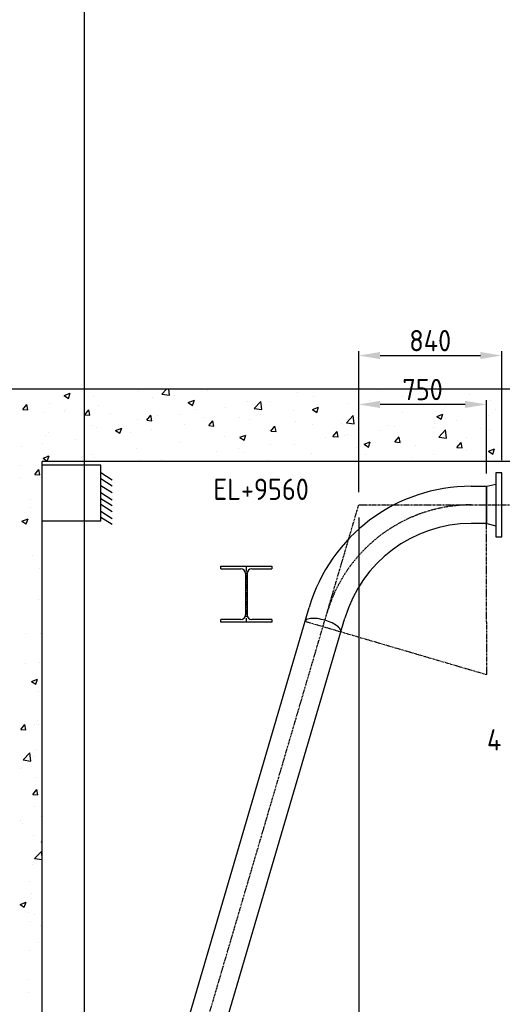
# Model space of a CAD drawing. Header units: metres. Extents: x -82085 to 58758, y -66901 to 95305.
# Tile 47 of 135: x 30825 to 33661, y -33166 to -27384. Entities that reach past the tile are written whole.
import ezdxf
from ezdxf.enums import TextEntityAlignment as Align

# ---------------------------------------------------------------- set-up
doc = ezdxf.new("R2010")
doc.units = ezdxf.units.M
doc.header["$MEASUREMENT"] = 0
doc.header["$PDSIZE"] = -1
doc.linetypes.add('CENTER', pattern=[50.8, 31.75, -6.35, 6.35, -6.35])
doc.linetypes.add('CENTER-LN', pattern=[19, 10, -3, 3, -3])
doc.layers.get('0').update_dxf_attribs({"linetype": 'CONTINUOUS'})
doc.layers.get('DEFPOINTS').update_dxf_attribs({"linetype": 'CONTINUOUS'})
for name, color, linetype in [('1', 1, 'CENTER'), ('3', 3, 'CONTINUOUS'), ('ARCERING', 10, 'CONTINUOUS'), ('CL', 1, 'CENTER-LN'), ('DIM', 10, 'CONTINUOUS'), ('GEBOUW', 7, 'CONTINUOUS')]:
    doc.layers.add(name, color=color, linetype=linetype)
doc.styles.add('ROMANS', font='iso.shx')
doc.styles.get("Standard").update_dxf_attribs({"font": 'iso.shx'})
doc.dimstyles.get("Standard").update_dxf_attribs({"dimtxt": 0.18, "dimasz": 0.18, "dimexe": 0.18, "dimexo": 0.0625, "dimgap": 0.09, "dimtad": 0, "dimtih": 1, "dimtoh": 1, "dimdec": 4, "dimzin": 0, "dimdsep": 46, "dimtxsty": 'Standard', "dimcen": 0.09, "dimadec": 0, "dimazin": 0, "dimtfac": 1, "dimtdec": 4, "dimtofl": 0, "dimtmove": 0, "dimatfit": 3, "dimfxl": 1, "dimtolj": 1, "dimtzin": 0, "dimarcsym": 0})
picture_1 = doc.add_image_def('image1.tif', size_in_pixel=(3464, 3760))

# ---------------------------------------------------------------- blocks, each defined once
blk = doc.blocks.new('HE340A')
at = {"layer": '1'}
blk.add_line((0, 0), (0, -330), dxfattribs=at)
at = {"layer": '3'}
for p, q in [((-150, 0), (150, 0)), ((-150, -16.5), (-150, 0)), ((150, 0), (150, -16.5)), ((-150, -16.5), (-31.75, -16.5)), ((-4.75, -43.5), (-4.75, -286.5)), ((4.75, -43.5), (4.75, -286.5)), ((31.75, -16.5), (150, -16.5)), ((-31.75, -313.5), (-150, -313.5)), ((-150, -330), (-150, -313.5)), ((150, -330), (-150, -330)), ((150, -313.5), (31.75, -313.5)), ((150, -313.5), (150, -330))]:
    blk.add_line(p, q, dxfattribs=at)
for centre, start, end in [((-31.75, -43.5), 0, 90), ((31.75, -43.5), 90, 180), ((-31.75, -286.5), 270, 0), ((31.75, -286.5), 180, 270)]:
    blk.add_arc(centre, 27, start, end, dxfattribs=at)
blk = doc.blocks.new('*D503')
at = {"layer": 'DEFPOINTS', "color": 0, "transparency": 16777216}
for p in [(33657.7, -29356.4), (33657.7, -30045.8, -3239), (32817.5, -30233.3, -3239)]:
    blk.add_point(p, dxfattribs=at)
at = {"layer": 'DIM', "color": 0, "lineweight": -2, "transparency": 16777216}
for p, q in [((32817.5, -30158.3), (32817.5, -29331.4)), ((32942.5, -29356.4), (33532.7, -29356.4)), ((33657.7, -29970.8), (33657.7, -29331.4))]:
    blk.add_line(p, q, dxfattribs=at)
at = {"layer": 'DIM', "color": 0, "transparency": 16777216}
for points in [[(32942.5, -29335.6), (32942.5, -29377.3), (32817.5, -29356.4)], [(33532.7, -29335.6), (33532.7, -29377.3), (33657.7, -29356.4)]]:
    blk.add_solid(points, dxfattribs=at)
at = {"layer": 'DIM', "color": 0, "transparency": 16777216, "insert": (33237.6, -29268.9), "char_height": 125, "attachment_point": 5}
blk.add_mtext('\\A1;840', dxfattribs=at)
blk = doc.blocks.new('*D504')
at = {"layer": 'DEFPOINTS', "color": 0, "transparency": 16777216}
for p in [(32817.5, -29643.5), (33567.7, -30123.7, -3239), (32817.5, -30233.3, -3239)]:
    blk.add_point(p, dxfattribs=at)
at = {"layer": 'DIM', "color": 0, "lineweight": -2, "transparency": 16777216}
for p, q in [((32817.5, -30158.3), (32817.5, -29618.5)), ((33442.7, -29643.5), (32942.5, -29643.5)), ((33567.7, -30048.7), (33567.7, -29618.5))]:
    blk.add_line(p, q, dxfattribs=at)
at = {"layer": 'DIM', "color": 0, "transparency": 16777216}
for points in [[(32942.5, -29622.7), (32942.5, -29664.4), (32817.5, -29643.5)], [(33442.7, -29622.7), (33442.7, -29664.4), (33567.7, -29643.5)]]:
    blk.add_solid(points, dxfattribs=at)
at = {"layer": 'DIM', "color": 0, "transparency": 16777216, "insert": (33192.6, -29556), "char_height": 125, "attachment_point": 5}
blk.add_mtext('\\A1;750', dxfattribs=at)
blk = doc.blocks.new('*D505')
at = {"layer": 'DEFPOINTS', "color": 0, "transparency": 16777216}
for p in [(32817.5, -30233.3, -3239), (31017.9, -36357.8, -3239), (32817.5, -37067.4)]:
    blk.add_point(p, dxfattribs=at)
at = {"layer": 'DIM', "color": 0, "lineweight": -2, "transparency": 16777216}
for p, q in [((32817.5, -30308.3), (32817.5, -37092.4)), ((31017.9, -36432.8), (31017.9, -37092.4)), ((31142.9, -37067.4), (32692.5, -37067.4))]:
    blk.add_line(p, q, dxfattribs=at)
at = {"layer": 'DIM', "color": 0, "transparency": 16777216}
for points in [[(31142.9, -37046.6), (31142.9, -37088.2), (31017.9, -37067.4)], [(32692.5, -37046.6), (32692.5, -37088.2), (32817.5, -37067.4)]]:
    blk.add_solid(points, dxfattribs=at)
at = {"layer": 'DIM', "color": 0, "transparency": 16777216, "insert": (31917.7, -36979.9), "char_height": 125, "attachment_point": 5}
blk.add_mtext('\\A1;1800', dxfattribs=at)
blk = doc.blocks.new('*X456')
at = {"color": 0}
for p, q in [((31086, 11668.6, 3239), (31121.6, 11682.2, 3239)), ((31111.3, 11651.5, 3239), (31121.6, 11682.2, 3239)), ((31522.5, 11696, 3239), (31522.5, 11696, 3239)), ((31660.7, 11677.5, 3239), (31688.9, 11706.9, 3239)), ((31705.8, 11670.5, 3239), (31701.6, 11706.9, 3239)), ((31927.8, 11696.8, 3239), (31927.8, 11696.8, 3239)), ((32458.8, 11686.4, 3239), (32458.8, 11686.4, 3239)), ((32818.1, 11703.8, 3239), (32818.1, 11703.8, 3239)), ((32925.2, 11696.8, 3239), (32925.2, 11696.8, 3239)), ((33196.4, 11685.4, 3239), (33196.4, 11685.4, 3239)), ((30997.9, 11622.1, 3239), (30997.9, 11622.1, 3239)), ((31079.7, 11660.8, 3239), (31079.7, 11660.8, 3239)), ((31086, 11668.5, 3239), (31111.3, 11651.5, 3239)), ((31261.7, 11660.2, 3239), (31261.7, 11660.2, 3239)), ((31608.3, 11654.8, 3239), (31608.3, 11654.8, 3239)), ((31660.7, 11677.4, 3239), (31705.9, 11670.4, 3239)), ((31735.5, 11671.5, 3239), (31735.5, 11671.5, 3239)), ((31816.1, 11627.9, 3239), (31851.6, 11641.5, 3239)), ((31816.1, 11627.9, 3239), (31841.3, 11610.8, 3239)), ((31841.3, 11610.8, 3239), (31851.6, 11641.5, 3239)), ((32162.5, 11635.6, 3239), (32162.5, 11635.6, 3239)), ((32202.8, 11593.4, 3239), (32242.4, 11634.7, 3239)), ((32248, 11586.4, 3239), (32242.4, 11634.6, 3239)), ((32297.6, 11633.2, 3239), (32297.6, 11633.2, 3239)), ((32554.2, 11665.8, 3239), (32554.2, 11665.8, 3239)), ((32755.4, 11623, 3239), (32755.4, 11623, 3239)), ((32882.6, 11639.8, 3239), (32882.6, 11639.8, 3239)), ((33075, 11665.1, 3239), (33075, 11665.1, 3239)), ((33467.6, 11673.9, 3239), (33467.6, 11673.9, 3239)), ((33593.2, 11641.1, 3239), (33593.2, 11641.1, 3239)), ((30843.4, 11587.5, 3239), (30873.8, 11584.9, 3239)), ((30843.5, 11587.5, 3239), (30868, 11616.7, 3239)), ((30873.8, 11584.7, 3239), (30868, 11616.5, 3239)), ((30967.9, 11570.5, 3239), (30967.9, 11570.5, 3239)), ((31090, 11575.6, 3239), (31090, 11575.6, 3239)), ((31095.1, 11587.2, 3239), (31095.1, 11587.2, 3239)), ((31207.8, 11555.7, 3239), (31232.3, 11584.8, 3239)), ((31238.2, 11552.8, 3239), (31232.3, 11584.6, 3239)), ((31287.5, 11612.5, 3239), (31287.5, 11612.5, 3239)), ((31361.2, 11564.1, 3239), (31361.2, 11564.1, 3239)), ((31866.3, 11584.7, 3239), (31866.3, 11584.7, 3239)), ((32036.8, 11597.5, 3239), (32036.8, 11597.5, 3239)), ((32202.8, 11593.3, 3239), (32248, 11586.3, 3239)), ((32434.6, 11580.8, 3239), (32434.6, 11580.8, 3239)), ((32546.1, 11587.2, 3239), (32581.7, 11600.9, 3239)), ((32546.1, 11587.2, 3239), (32571.4, 11570.1, 3239)), ((32571.4, 11570.1, 3239), (32581.7, 11600.8, 3239)), ((33072.7, 11570.5, 3239), (33072.7, 11570.5, 3239)), ((33329.3, 11603, 3239), (33329.3, 11603, 3239)), ((33622.8, 11586.7, 3239), (33622.8, 11586.7, 3239)), ((31207.8, 11555.6, 3239), (31238.1, 11553, 3239)), ((31516.4, 11526.9, 3239), (31516.4, 11526.9, 3239)), ((31570, 11533.9, 3239), (31570, 11533.9, 3239)), ((31572.2, 11523.8, 3239), (31596.7, 11553, 3239)), ((31572.2, 11523.8, 3239), (31602.5, 11521.1, 3239)), ((31602.6, 11520.9, 3239), (31596.7, 11552.7, 3239)), ((31632.3, 11552.7, 3239), (31632.3, 11552.7, 3239)), ((31773, 11559.4, 3239), (31773, 11559.4, 3239)), ((31903.5, 11541.2, 3239), (31903.5, 11541.2, 3239)), ((31936.6, 11491.9, 3239), (31961.1, 11521.1, 3239)), ((31967, 11489, 3239), (31961.1, 11520.9, 3239)), ((32115, 11538.7, 3239), (32115, 11538.7, 3239)), ((32174.7, 11529.8, 3239), (32174.7, 11529.8, 3239)), ((32242.2, 11555.5, 3239), (32242.2, 11555.5, 3239)), ((32445.9, 11518.3, 3239), (32445.9, 11518.3, 3239)), ((32717.1, 11506.9, 3239), (32717.1, 11506.9, 3239)), ((32745, 11509.4, 3239), (32784.5, 11550.6, 3239)), ((32745, 11509.3, 3239), (32790.2, 11502.3, 3239)), ((32790.2, 11502.3, 3239), (32784.5, 11550.6, 3239)), ((32811.9, 11534.7, 3239), (32811.9, 11534.7, 3239)), ((33262.2, 11507, 3239), (33262.2, 11507, 3239)), ((33276.2, 11546.5, 3239), (33311.8, 11560.2, 3239)), ((33276.2, 11546.5, 3239), (33301.4, 11529.4, 3239)), ((33301.5, 11529.5, 3239), (33311.8, 11560.2, 3239)), ((33326.6, 11535.9, 3239), (33326.6, 11535.9, 3239)), ((33389.4, 11523.7, 3239), (33389.4, 11523.7, 3239)), ((33581.8, 11549, 3239), (33581.8, 11549, 3239)), ((30991.7, 11453, 3239), (30991.7, 11453, 3239)), ((31255.5, 11491.1, 3239), (31255.5, 11491.1, 3239)), ((31273.8, 11483, 3239), (31273.8, 11483, 3239)), ((31389.2, 11464, 3239), (31424.8, 11477.7, 3239)), ((31389.2, 11464, 3239), (31414.5, 11447, 3239)), ((31414.5, 11447, 3239), (31424.8, 11477.7, 3239)), ((31474.6, 11454.4, 3239), (31474.6, 11454.4, 3239)), ((31601.8, 11471.1, 3239), (31601.8, 11471.1, 3239)), ((31794.2, 11496.5, 3239), (31794.2, 11496.5, 3239)), ((31936.5, 11491.9, 3239), (31966.9, 11489.2, 3239)), ((32291.5, 11464.1, 3239), (32291.5, 11464.1, 3239)), ((32300.9, 11460, 3239), (32331.3, 11457.4, 3239)), ((32301, 11460, 3239), (32325.4, 11489.2, 3239)), ((32331.3, 11457.1, 3239), (32325.4, 11489, 3239)), ((32548, 11496.6, 3239), (32548, 11496.6, 3239)), ((32665.3, 11428.1, 3239), (32689.8, 11457.3, 3239)), ((32695.7, 11425.3, 3239), (32689.8, 11457.1, 3239)), ((32941.4, 11464.7, 3239), (32941.4, 11464.7, 3239)), ((32988.3, 11495.4, 3239), (32988.3, 11495.4, 3239)), ((33030.3, 11485, 3239), (33030.3, 11485, 3239)), ((33259.4, 11483.9, 3239), (33259.4, 11483.9, 3239)), ((33287.1, 11425.3, 3239), (33326.7, 11466.5, 3239)), ((33332.3, 11418.2, 3239), (33326.7, 11466.5, 3239)), ((33530.6, 11472.5, 3239), (33530.6, 11472.5, 3239)), ((33587, 11472, 3239), (33587, 11472, 3239)), ((30977.5, 11432.1, 3239), (30977.5, 11432.1, 3239)), ((31153.8, 11412.2, 3239), (31153.8, 11412.2, 3239)), ((31766.8, 11390.3, 3239), (31766.8, 11390.3, 3239)), ((32030.6, 11428.4, 3239), (32030.6, 11428.4, 3239)), ((32119.3, 11423.4, 3239), (32154.9, 11437, 3239)), ((32119.3, 11423.3, 3239), (32144.6, 11406.3, 3239)), ((32144.6, 11406.3, 3239), (32154.9, 11437, 3239)), ((32621.8, 11422.7, 3239), (32621.8, 11422.7, 3239)), ((32665.3, 11428.1, 3239), (32695.6, 11425.5, 3239)), ((32734.1, 11434.2, 3239), (32734.1, 11434.2, 3239)), ((32749, 11439.4, 3239), (32749, 11439.4, 3239)), ((32849.4, 11382.7, 3239), (32884.9, 11396.3, 3239)), ((32874.6, 11365.6, 3239), (32884.9, 11396.3, 3239)), ((33029.6, 11396.3, 3239), (33060, 11393.6, 3239)), ((33029.7, 11396.3, 3239), (33054.2, 11425.4, 3239)), ((33060.1, 11393.4, 3239), (33054.2, 11425.2, 3239)), ((33066.5, 11401.4, 3239), (33066.5, 11401.4, 3239)), ((33287.2, 11425.2, 3239), (33332.3, 11418.2, 3239)), ((33323.1, 11433.9, 3239), (33323.1, 11433.9, 3239)), ((33394.1, 11364.4, 3239), (33418.6, 11393.6, 3239)), ((33424.4, 11361.5, 3239), (33418.5, 11393.3, 3239)), ((33448.3, 11424.3, 3239), (33448.3, 11424.3, 3239)), ((30834.2, 11370.1, 3239), (30834.2, 11370.1, 3239)), ((30961.4, 11386.8, 3239), (30961.4, 11386.8, 3239)), ((31510.2, 11357.7, 3239), (31510.2, 11357.7, 3239)), ((31981.4, 11338.4, 3239), (31981.4, 11338.4, 3239)), ((32108.6, 11355.1, 3239), (32108.6, 11355.1, 3239)), ((32141.6, 11332.5, 3239), (32141.6, 11332.5, 3239)), ((32301, 11380.4, 3239), (32301, 11380.4, 3239)), ((32437.8, 11383.3, 3239), (32437.8, 11383.3, 3239)), ((32805.7, 11365.6, 3239), (32805.7, 11365.6, 3239)), ((32849.3, 11382.6, 3239), (32874.6, 11365.6, 3239)), ((33152.1, 11373.5, 3239), (33152.1, 11373.5, 3239)), ((33394, 11364.4, 3239), (33424.4, 11361.7, 3239)), ((33448.1, 11348.7, 3239), (33448.1, 11348.7, 3239)), ((33579.4, 11342, 3239), (33615, 11355.6, 3239)), ((33579.4, 11342, 3239), (33604.7, 11324.9, 3239)), ((33604.7, 11324.9, 3239), (33615, 11355.6, 3239)), ((30962.4, 11300.2, 3239), (30998, 11313.8, 3239)), ((30962.4, 11300.2, 3239), (30987.7, 11283.1, 3239)), ((30985.5, 11283.9, 3239), (30985.5, 11283.9, 3239)), ((30987.7, 11283.1, 3239), (30998, 11313.8, 3239)), ((30991.1, 11316, 3239), (30991.1, 11316, 3239)), ((31249.4, 11322, 3239), (31249.4, 11322, 3239)), ((31262.2, 11304.6, 3239), (31262.2, 11304.6, 3239)), ((31533.4, 11293.1, 3239), (31533.4, 11293.1, 3239)), ((31660.6, 11296.1, 3239), (31660.6, 11296.1, 3239)), ((32285.3, 11295, 3239), (32285.3, 11295, 3239)), ((32541.9, 11327.5, 3239), (32541.9, 11327.5, 3239)), ((32855.8, 11322.6, 3239), (32855.8, 11322.6, 3239)), ((33128.5, 11306.6, 3239), (33128.5, 11306.6, 3239)), ((33255.7, 11323.4, 3239), (33255.7, 11323.4, 3239)), ((33580.8, 11302.9, 3239), (33580.8, 11302.9, 3239)), ((30827, 11259.2, 3239), (30827, 11259.2, 3239)), ((30914, 11205.4, 3239), (30938.5, 11234.6, 3239)), ((30944.3, 11202.5, 3239), (30938.5, 11234.4, 3239)), ((30827.8, 11186.5, 3239), (30827.8, 11186.5, 3239)), ((30913.9, 11205.4, 3239), (30944.3, 11202.8, 3239)), ((30956.5, 11129, 3239), (30956.5, 11129, 3239)), ((30890, 11057.8, 3239), (30890, 11057.8, 3239)), ((30886.5, 11011.4, 3239), (30886.5, 11011.4, 3239)), ((30838.8, 10931.8, 3239), (30874.4, 10945.5, 3239)), ((30838.8, 10931.8, 3239), (30864.1, 10914.8, 3239)), ((30864.1, 10914.8, 3239), (30874.4, 10945.5, 3239)), ((30898.2, 10730, 3239), (30898.2, 10730, 3239)), ((30940.1, 10653, 3239), (30940.1, 10653, 3239)), ((30933.6, 10469.3, 3239), (30933.6, 10469.3, 3239)), ((30955, 10485.8, 3239), (30955, 10485.8, 3239)), ((30954.6, 10438.3, 3239), (30954.6, 10438.3, 3239)), ((30862.3, 10268.9, 3239), (30862.3, 10268.9, 3239)), ((30948.4, 10269.2, 3239), (30948.4, 10269.2, 3239)), ((30858.7, 10093.9, 3239), (30858.7, 10093.9, 3239)), ((30942.3, 10100.1, 3239), (30942.3, 10100.1, 3239)), ((30894.8, 9990.5, 3239), (30930.4, 10004.2, 3239)), ((30920.1, 9973.5, 3239), (30930.4, 10004.2, 3239)), ((30894.8, 9990.5, 3239), (30920.1, 9973.5, 3239)), ((30936.1, 9931, 3239), (30936.1, 9931, 3239)), ((30953.5, 9842.5, 3239), (30953.5, 9842.5, 3239)), ((30831.5, 9708.8, 3239), (30856, 9738, 3239)), ((30861.9, 9706, 3239), (30856, 9737.8, 3239)), ((30912.3, 9735.5, 3239), (30912.3, 9735.5, 3239)), ((30929.9, 9761.9, 3239), (30929.9, 9761.9, 3239)), ((30933.4, 9739.7, 3239), (30933.4, 9739.7, 3239)), ((30831.5, 9708.8, 3239), (30861.8, 9706.2, 3239)), ((30845.7, 9529.9, 3239), (30885.3, 9571.2, 3239)), ((30890.9, 9522.9, 3239), (30885.3, 9571.2, 3239)), ((30905.8, 9551.8, 3239), (30905.8, 9551.8, 3239)), ((30923.7, 9592.8, 3239), (30923.7, 9592.8, 3239)), ((30832.4, 9481.5, 3239), (30832.4, 9481.5, 3239)), ((30845.8, 9529.9, 3239), (30890.9, 9522.9, 3239)), ((30917.6, 9423.7, 3239), (30917.6, 9423.7, 3239)), ((30902, 9326.7, 3239), (30926.5, 9355.9, 3239)), ((30902, 9326.7, 3239), (30932.3, 9324.1, 3239)), ((30932.4, 9323.9, 3239), (30926.5, 9355.7, 3239)), ((30911.4, 9254.6, 3239), (30911.4, 9254.6, 3239)), ((30952, 9199.2, 3239), (30952, 9199.2, 3239)), ((30830.9, 9176.5, 3239), (30830.9, 9176.5, 3239)), ((30840.6, 9153.6, 3239), (30840.6, 9153.6, 3239)), ((30905.2, 9085.5, 3239), (30905.2, 9085.5, 3239)), ((30950.8, 9049.2, 3239), (30956.7, 9051.5, 3239)), ((30950.8, 9049.2, 3239), (30956.7, 9045.3, 3239)), ((30913.1, 8951, 3239), (30952.7, 8992.2, 3239)), ((30956.7, 8957.7, 3239), (30952.7, 8992.2, 3239)), ((30899, 8916.3, 3239), (30899, 8916.3, 3239)), ((30903.6, 8952.2, 3239), (30903.6, 8952.2, 3239)), ((30913.1, 8950.9, 3239), (30956.7, 8944.2, 3239)), ((30884.5, 8818, 3239), (30884.5, 8818, 3239)), ((30892.9, 8747.2, 3239), (30892.9, 8747.2, 3239)), ((30827.2, 8680.9, 3239), (30862.8, 8694.5, 3239)), ((30827.2, 8680.9, 3239), (30852.5, 8663.8, 3239)), ((30852.5, 8663.8, 3239), (30862.8, 8694.5, 3239)), ((30878, 8634.3, 3239), (30878, 8634.3, 3239)), ((30911.8, 8624.4, 3239), (30911.8, 8624.4, 3239)), ((30886.7, 8578.1, 3239), (30886.7, 8578.1, 3239)), ((30950.5, 8555.9, 3239), (30950.5, 8555.9, 3239)), ((30936.8, 8459.3, 3239), (30936.8, 8459.3, 3239)), ((30880.5, 8409, 3239), (30880.5, 8409, 3239)), ((30874.3, 8239.9, 3239), (30874.3, 8239.9, 3239)), ((30875.8, 8163.3, 3239), (30875.8, 8163.3, 3239))]:
    blk.add_line(p, q, dxfattribs=at)

msp = doc.modelspace()

# ---------------------------------------------------------------- linework, layer by layer
at = {"layer": '3'}
for p, q in [((33569.68034, -30123.7411, 3238.98623), (33623.68034, -30111.2911, 3238.98623)), ((33477.98818, -30123.7411, 3238.98623), (33567.68034, -30123.7411, 3238.98623)), ((33567.68034, -30342.8411, 3238.98623), (33567.68034, -30123.7411, 3238.98623)), ((33569.68034, -30342.8411, 3238.98623), (33569.68034, -30123.7411, 3238.98623)), ((33567.68034, -30342.8411, 3238.98623), (33477.98818, -30342.8411, 3238.98623)), ((33569.68034, -30342.8411, 3238.98623), (33623.68034, -30355.2911, 3238.98623)), ((31098.97165, -35693.2489, 3238.98623), (32526.17606, -30836.115, 3238.98623)), ((31309.18461, -35755.01719, 3238.98623), (32736.38902, -30897.88329, 3238.98623))]:
    msp.add_line(p, q, dxfattribs=at)
at = {"layer": '3', "elevation": 3238.98623}
for points in [[(30956.68034, -30326.61332), (31301.68034, -30326.61332), (31301.68034, -29999.27336), (30956.68034, -29999.27336)], [(31367.92117, -30087.40059), (31301.68034, -30045.5298)], [(31367.92117, -30122.51379), (31301.68034, -30080.643)], [(31367.92117, -30163.02902), (31301.68034, -30121.15822)], [(31367.92117, -30204.81413), (31301.68034, -30162.94334)], [(31367.92117, -30238.65744), (31301.68034, -30196.78665)], [(31367.92117, -30273.77065), (31301.68034, -30231.89985)], [(31367.92117, -30314.28587), (31301.68034, -30272.41508)], [(31367.92117, -30349.39907), (31301.68034, -30307.52828)]]:
    msp.add_lwpolyline(points, dxfattribs=at)
msp.add_lwpolyline([(33657.68034, -30420.7911), (33657.68034, -30045.7911), (33623.68034, -30045.7911), (33623.68034, -30420.7911)], close=True, dxfattribs=at)
msp.add_lwpolyline([(32712.71837, -30978.44046, 0.2211144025), (32710.76288, -30965.45201, 0.0913638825), (32689.55785, -30943.44675, 0.0481074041), (32660.49733, -30926.59285, 0.0359202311), (32618.3945, -30910.86037, 0.0359202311), (32574.47342, -30901.31587, 0.0481074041), (32540.91484, -30899.76997, 0.0913638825), (32511.17637, -30906.80616, 0.2211144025), (32502.50541, -30916.67217, 0.2211144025)], format="xyb", dxfattribs=at)
at = {"layer": '3'}
for radius in [992.05128, 772.95128]:
    msp.add_arc((33477.98818, -31115.79238, 3238.98623), radius, 90, 163.625273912, dxfattribs=at)
at = {"layer": 'CL'}
for p, q in [((31017.87142, -36357.8411, 3238.98623), (32817.48925, -30233.2911, 3238.98623)), ((32817.48925, -30233.2911, 3238.98623), (34751.68034, -30233.2911, 3238.98623)), ((33569.68034, -31229.6597, 3238.98623), (33567.68034, -30233.2911, 3238.98623)), ((32502.50541, -30916.67217, 3238.98623), (33569.68034, -31229.6597, 3238.98623))]:
    msp.add_line(p, q, dxfattribs=at)
msp.add_arc((33477.98818, -31115.79238, 3238.98623), 882.50128, 90, 163.625273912, dxfattribs=at)
at = {"layer": 'GEBOUW'}
for p, q in [((34141.68034, -29553.06686, 3238.98623), (26472.61935, -29553.06686, 3238.98623)), ((30956.68034, -35767.8411, 3238.98623), (30956.68034, -29978.06686, 3238.98623)), ((34141.68034, -29978.06686, 3238.98623), (30956.68034, -29978.06686, 3238.98623))]:
    msp.add_line(p, q, dxfattribs=at)

# ---------------------------------------------------------------- block references
at = {"layer": '3'}
msp.add_blockref('HE340A', (32156.68034, -30592.8411, 3238.98623), dxfattribs=at)
at = {"layer": 'ARCERING'}
msp.add_blockref('*X456', (0, -41260.00793, 3238.98623), dxfattribs=at)

# ---------------------------------------------------------------- texts
at = {"layer": 'DIM', "style": 'ROMANS'}
for s, p in [('EL+9560', (31963.77192, -30141.6538, 3238.98623)), ('4', (33571.04278, -31612.99766, 3238.98623))]:
    msp.add_text(s, height=125, dxfattribs=at).set_placement(p, align=Align.MIDDLE_LEFT)

# ---------------------------------------------------------------- dimensions: what is measured, and where the dimension line sits
at = {"layer": 'DIM'}
for base, p1, p2, picture, middle in [((33657.68034, -29356.42132, 3238.98623), (32817.48925, -30233.2911), (33657.68034, -30045.7911), '*D503', (33237.58479, -29268.92132, 3238.98623)), ((32817.48925, -29643.54246, 3238.98623), (33567.68034, -30123.7411), (32817.48925, -30233.2911), '*D504', (33192.58479, -29556.04246, 3238.98623)), ((32817.48925, -37067.4138, 3238.98623), (31017.87142, -36357.8411), (32817.48925, -30233.2911), '*D505', (31917.68034, -36979.9138, 3238.98623))]:
    dim = msp.add_linear_dim(base=base, p1=p1, p2=p2, dimstyle='Standard', override={"dimtxt": 125, "dimasz": 125, "dimexe": 25, "dimexo": 75, "dimgap": 25, "dimtad": 1, "dimtih": 0, "dimtoh": 0, "dimdec": 0, "dimzin": 3, "dimcen": 0, "dimtfac": 0.008, "dimtdec": 0, "dimtmove": 0, "dimtzin": 3}, dxfattribs=at)
    dim.commit()
    dim.dimension.update_dxf_attribs({"geometry": picture, "text_midpoint": middle})

# ---------------------------------------------------------------- pictures from other files: only their frames are drawn
image = msp.add_image(picture_1, insert=(31207.07707, -38793.356, 3238.98623), size_in_units=(21756.144, 23615.21404))
image.dxf.flags = 7

doc.saveas('drawing.dxf')
